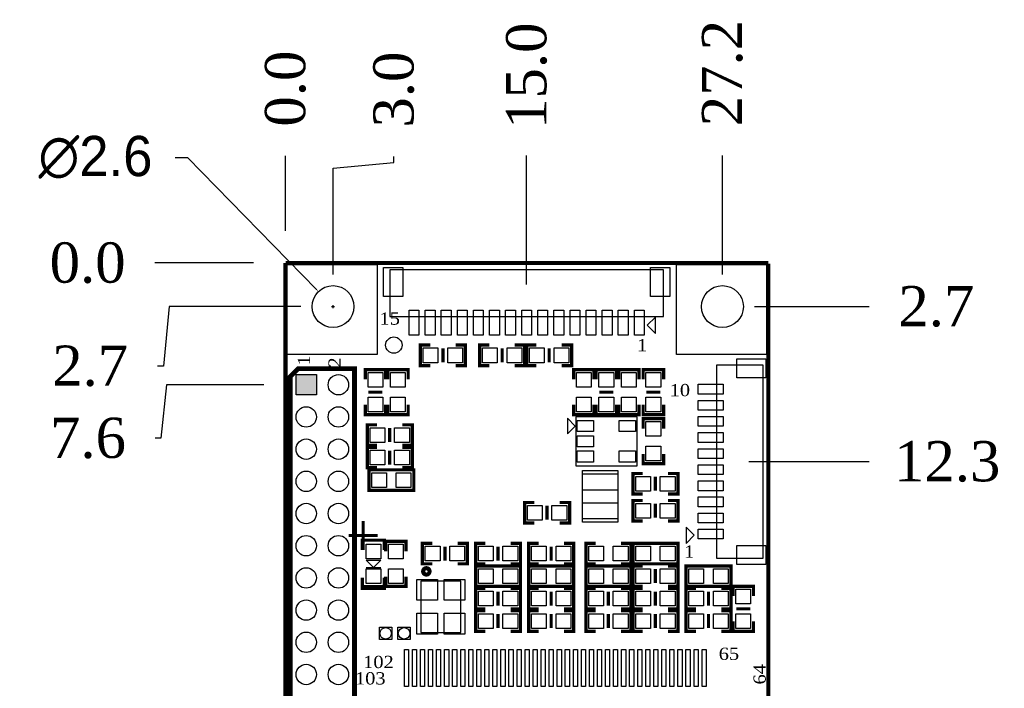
# Model space of a CAD drawing. Header units: millimetres. Extents: x 1667.5 to 1767.3, y -44.4 to 37.3.
# Tile 3 of 3: x 1706.1 to 1767.3, y -4.3 to 37.3. Entities that reach past the tile are written whole.
import ezdxf
from ezdxf.enums import TextEntityAlignment as Align

# ---------------------------------------------------------------- set-up
doc = ezdxf.new("R2010")
doc.units = ezdxf.units.MM
doc.layers.add('BOARD_GEOMETRY_OUTLINE', color=1, linetype='Continuous', lineweight=20)
doc.layers.add('尺寸標柱線', color=3, linetype='Continuous', lineweight=15)
doc.layers.add('PACKAGE_GEOMETRY_SILKSCREEN_TOP', color=5, linetype='Continuous')
doc.layers.add('PIN_TOP', color=7, linetype='Continuous')
doc.styles.get("Standard").update_dxf_attribs({"font": 'times.ttf'})
doc.dimstyles.get("Standard").update_dxf_attribs({"dimtxt": 5, "dimasz": 0.18, "dimexe": 1, "dimexo": 2, "dimgap": 2, "dimtad": 0, "dimtoh": 1, "dimdec": 1, "dimzin": 0, "dimdsep": 46, "dimtxsty": 'Standard', "dimcen": 0.09, "dimadec": 0, "dimazin": 0, "dimtfac": 1, "dimtdec": 1, "dimtofl": 0, "dimtmove": 0, "dimatfit": 3, "dimfxl": 0, "dimtolj": 1, "dimtzin": 0, "dimarcsym": 0})

# ---------------------------------------------------------------- blocks, each defined once
blk = doc.blocks.new('*D92')
at = {"layer": 'Defpoints', "color": 0}
for p in [(1714.503, 22.135), (1722.627, 22.135), (1722.627, 22.135)]:
    blk.add_point(p, dxfattribs=at)
at = {"layer": '尺寸標柱線', "color": 0, "linetype": 'ByBlock', "lineweight": -2}
blk.add_line((1720.627, 22.135), (1714.503, 22.135), dxfattribs=at)
at = {"layer": '尺寸標柱線', "color": 0, "insert": (1710.328, 22.135), "char_height": 2.5, "attachment_point": 5}
blk.add_mtext('\\A1;0.0', dxfattribs=at)
blk = doc.blocks.new('*D93')
at = {"layer": 'Defpoints', "color": 0}
for p in [(1722.627, 22.135), (1725.58, 19.428), (1714.672, 15.729)]:
    blk.add_point(p, dxfattribs=at)
at = {"layer": '尺寸標柱線', "color": 0, "linetype": 'ByBlock', "lineweight": -2}
for p, q in [((1715.392, 19.428), (1715.032, 15.729)), ((1723.58, 19.428), (1715.392, 19.428)), ((1715.032, 15.729), (1714.672, 15.729))]:
    blk.add_line(p, q, dxfattribs=at)
at = {"layer": '尺寸標柱線', "color": 0, "insert": (1710.487, 15.729), "char_height": 2.5, "attachment_point": 5}
blk.add_mtext('\\A1;2.7', dxfattribs=at)
blk = doc.blocks.new('*D94')
at = {"layer": 'Defpoints', "color": 0}
for p in [(1722.627, 22.135), (1723.278, 14.569), (1714.519, 11.248)]:
    blk.add_point(p, dxfattribs=at)
at = {"layer": '尺寸標柱線', "color": 0, "linetype": 'ByBlock', "lineweight": -2}
for p, q in [((1715.239, 14.569), (1714.879, 11.248)), ((1721.278, 14.569), (1715.239, 14.569)), ((1714.879, 11.248), (1714.519, 11.248))]:
    blk.add_line(p, q, dxfattribs=at)
at = {"layer": '尺寸標柱線', "color": 0, "insert": (1710.351, 11.248), "char_height": 2.5, "attachment_point": 5}
blk.add_mtext('\\A1;7.6', dxfattribs=at)
blk = doc.blocks.new('*D95')
at = {"layer": 'Defpoints', "color": 0}
for p in [(1722.627, 22.135), (1714.503, -28.815), (1724.777, -28.815)]:
    blk.add_point(p, dxfattribs=at)
at = {"layer": '尺寸標柱線', "color": 0, "linetype": 'ByBlock', "lineweight": -2}
blk.add_line((1722.777, -28.815), (1714.503, -28.815), dxfattribs=at)
at = {"layer": '尺寸標柱線', "color": 0, "insert": (1709.427, -28.815), "char_height": 2.5, "attachment_point": 5}
blk.add_mtext('\\A1;51.0', dxfattribs=at)
blk = doc.blocks.new('*D96')
at = {"layer": 'Defpoints', "color": 0}
for p in [(1722.627, 22.135), (1714.513, -22.23), (1722.627, -25.615)]:
    blk.add_point(p, dxfattribs=at)
at = {"layer": '尺寸標柱線', "color": 0, "linetype": 'ByBlock', "lineweight": -2}
for p, q in [((1714.873, -22.23), (1714.513, -22.23)), ((1715.233, -25.615), (1714.873, -22.23)), ((1720.627, -25.615), (1715.233, -25.615))]:
    blk.add_line(p, q, dxfattribs=at)
at = {"layer": '尺寸標柱線', "color": 0, "insert": (1709.418, -22.23), "char_height": 2.5, "attachment_point": 5}
blk.add_mtext('\\A1;47.8', dxfattribs=at)
blk = doc.blocks.new('*D97')
at = {"layer": 'Defpoints', "color": 0}
for p in [(1722.627, 22.135), (1733.777, -25.565), (1733.777, -35.95)]:
    blk.add_point(p, dxfattribs=at)
at = {"layer": '尺寸標柱線', "color": 0, "linetype": 'ByBlock', "lineweight": -2}
blk.add_line((1733.777, -27.565), (1733.777, -35.95), dxfattribs=at)
at = {"layer": '尺寸標柱線', "color": 0, "insert": (1733.777, -40.738), "char_height": 2.5, "attachment_point": 5, "rotation": 90}
blk.add_mtext('\\A1;11.1', dxfattribs=at)
blk = doc.blocks.new('*D99')
at = {"layer": 'Defpoints', "color": 0}
for p in [(1737.613, 28.823), (1722.627, 22.135), (1737.613, 18.804)]:
    blk.add_point(p, dxfattribs=at)
at = {"layer": '尺寸標柱線', "color": 0, "linetype": 'ByBlock', "lineweight": -2}
blk.add_line((1737.613, 20.804), (1737.613, 28.823), dxfattribs=at)
at = {"layer": '尺寸標柱線', "color": 0, "insert": (1737.613, 33.771), "char_height": 2.5, "attachment_point": 5, "rotation": 90}
blk.add_mtext('\\A1;15.0', dxfattribs=at)
blk = doc.blocks.new('*D100')
at = {"layer": 'Defpoints', "color": 0}
for p in [(1749.78, 28.823), (1722.627, 22.135), (1749.78, 19.428)]:
    blk.add_point(p, dxfattribs=at)
at = {"layer": '尺寸標柱線', "color": 0, "linetype": 'ByBlock', "lineweight": -2}
blk.add_line((1749.78, 21.428), (1749.78, 28.823), dxfattribs=at)
at = {"layer": '尺寸標柱線', "color": 0, "insert": (1749.78, 33.937), "char_height": 2.5, "attachment_point": 5, "rotation": 90}
blk.add_mtext('\\A1;27.2', dxfattribs=at)
blk = doc.blocks.new('*D101')
at = {"layer": 'Defpoints', "color": 0}
for p in [(1722.627, 28.794), (1722.627, 22.135), (1722.627, 22.135)]:
    blk.add_point(p, dxfattribs=at)
at = {"layer": '尺寸標柱線', "color": 0, "linetype": 'ByBlock', "lineweight": -2}
blk.add_line((1722.627, 24.135), (1722.627, 28.794), dxfattribs=at)
at = {"layer": '尺寸標柱線', "color": 0, "insert": (1722.627, 32.969), "char_height": 2.5, "attachment_point": 5, "rotation": 90}
blk.add_mtext('\\A1;0.0', dxfattribs=at)
blk = doc.blocks.new('*D102')
at = {"layer": 'Defpoints', "color": 0}
for p in [(1729.361, 28.741), (1722.627, 22.135), (1725.58, 19.428)]:
    blk.add_point(p, dxfattribs=at)
at = {"layer": '尺寸標柱線', "color": 0, "linetype": 'ByBlock', "lineweight": -2}
for p, q in [((1725.58, 28.021), (1729.361, 28.381)), ((1729.361, 28.381), (1729.361, 28.741)), ((1725.58, 21.428), (1725.58, 28.021))]:
    blk.add_line(p, q, dxfattribs=at)
at = {"layer": '尺寸標柱線', "color": 0, "insert": (1729.361, 32.907), "char_height": 2.5, "attachment_point": 5, "rotation": 90}
blk.add_mtext('\\A1;3.0', dxfattribs=at)
blk = doc.blocks.new('*D103')
at = {"layer": 'Defpoints', "color": 0}
for p in [(1722.627, 22.135), (1749.78, 19.428), (1758.891, 19.428)]:
    blk.add_point(p, dxfattribs=at)
at = {"layer": '尺寸標柱線', "color": 0, "linetype": 'ByBlock', "lineweight": -2}
blk.add_line((1751.78, 19.428), (1758.891, 19.428), dxfattribs=at)
at = {"layer": '尺寸標柱線', "color": 0, "insert": (1763.076, 19.428), "char_height": 2.5, "attachment_point": 5}
blk.add_mtext('\\A1;2.7', dxfattribs=at)
blk = doc.blocks.new('*D104')
at = {"layer": 'Defpoints', "color": 0}
for p in [(1722.627, 22.135), (1749.417, 9.793), (1758.891, 9.793)]:
    blk.add_point(p, dxfattribs=at)
at = {"layer": '尺寸標柱線', "color": 0, "linetype": 'ByBlock', "lineweight": -2}
blk.add_line((1751.417, 9.793), (1758.891, 9.793), dxfattribs=at)
at = {"layer": '尺寸標柱線', "color": 0, "insert": (1763.751, 9.793), "char_height": 2.5, "attachment_point": 5}
blk.add_mtext('\\A1;12.3', dxfattribs=at)
blk = doc.blocks.new('*D105')
at = {"layer": 'Defpoints', "color": 0}
for p in [(1722.627, 22.135), (1752.627, -25.615), (1758.891, -25.615)]:
    blk.add_point(p, dxfattribs=at)
at = {"layer": '尺寸標柱線', "color": 0, "linetype": 'ByBlock', "lineweight": -2}
blk.add_line((1754.627, -25.615), (1758.891, -25.615), dxfattribs=at)
at = {"layer": '尺寸標柱線', "color": 0, "insert": (1763.985, -25.615), "char_height": 2.5, "attachment_point": 5}
blk.add_mtext('\\A1;47.8', dxfattribs=at)
blk = doc.blocks.new('*D107')
at = {"layer": 'Defpoints', "color": 0}
for p in [(1722.627, 22.135), (1752.627, -25.615), (1752.627, -35.95)]:
    blk.add_point(p, dxfattribs=at)
at = {"layer": '尺寸標柱線', "color": 0, "linetype": 'ByBlock', "lineweight": -2}
blk.add_line((1752.627, -27.615), (1752.627, -35.95), dxfattribs=at)
at = {"layer": '尺寸標柱線', "color": 0, "insert": (1752.627, -41.039), "char_height": 2.5, "attachment_point": 5, "rotation": 90}
blk.add_mtext('\\A1;30.0', dxfattribs=at)
blk = doc.blocks.new('*D108')
at = {"layer": 'Defpoints', "color": 0}
for p in [(1722.627, 22.135), (1750.477, -28.815), (1746.506, -35.957)]:
    blk.add_point(p, dxfattribs=at)
at = {"layer": '尺寸標柱線', "color": 0, "linetype": 'ByBlock', "lineweight": -2}
for p, q in [((1750.477, -30.815), (1750.477, -35.237)), ((1750.477, -35.237), (1746.506, -35.597)), ((1746.506, -35.597), (1746.506, -35.957))]:
    blk.add_line(p, q, dxfattribs=at)
at = {"layer": '尺寸標柱線', "color": 0, "insert": (1746.506, -41.068), "char_height": 2.5, "attachment_point": 5, "rotation": 90}
blk.add_mtext('\\A1;27.9', dxfattribs=at)
blk = doc.blocks.new('*D109')
at = {"layer": 'Defpoints', "color": 0}
for p in [(1722.627, 22.135), (1724.777, -28.815), (1724.777, -35.95)]:
    blk.add_point(p, dxfattribs=at)
at = {"layer": '尺寸標柱線', "color": 0, "linetype": 'ByBlock', "lineweight": -2}
blk.add_line((1724.777, -30.815), (1724.777, -35.95), dxfattribs=at)
at = {"layer": '尺寸標柱線', "color": 0, "insert": (1724.777, -40.14), "char_height": 2.5, "attachment_point": 5, "rotation": 90}
blk.add_mtext('\\A1;2.2', dxfattribs=at)
blk = doc.blocks.new('*D110')
at = {"layer": 'Defpoints', "color": 0}
for p in [(1724.672, 20.359), (1726.488, 18.498)]:
    blk.add_point(p, dxfattribs=at)
at = {"layer": '尺寸標柱線', "color": 0, "linetype": 'ByBlock', "lineweight": -2}
for p, q in [((1715.774, 28.699), (1716.538, 28.699)), ((1716.538, 28.699), (1724.547, 20.488))]:
    blk.add_line(p, q, dxfattribs=at)
at = {"layer": '尺寸標柱線', "color": 0, "lineweight": -2}
for p, q in [((1725.49, 19.428), (1725.67, 19.428)), ((1725.58, 19.338), (1725.58, 19.518))]:
    blk.add_line(p, q, dxfattribs=at)
at = {"layer": '尺寸標柱線', "color": 0}
blk.add_solid([(1724.568, 20.509), (1724.525, 20.467), (1724.672, 20.359)], dxfattribs=at)
at = {"layer": '尺寸標柱線', "color": 0, "insert": (1710.813, 28.699), "char_height": 2.5, "attachment_point": 5}
blk.add_mtext('\\A1;{\\fMS PGothic|b0|i0|c128|p34;∅2.6}', dxfattribs=at)

msp = doc.modelspace()

# ---------------------------------------------------------------- hatches: boundary and pattern name
at = {"layer": '尺寸標柱線'}
h = msp.add_hatch(color=7, dxfattribs=at)
h.dxf.hatch_style = 1
h.paths.add_polyline_path([(1724.548, 15.204), (1723.278, 15.204), (1723.278, 13.934), (1724.548, 13.934)])

# ---------------------------------------------------------------- linework, layer by layer
at = {"color": 7}
for centre in [(1725.58, 19.428), (1749.78, 19.428)]:
    msp.add_circle(centre, 1.3, dxfattribs=at)
at = {"layer": 'BOARD_GEOMETRY_OUTLINE'}
for points in [[(1722.627, -25.615, 0.254, 0.254, 0), (1722.627, 22.135, 0.254, 0.254, 0)], [(1722.627, 22.135, 0.254, 0.254, 0), (1752.627, 22.135, 0.254, 0.254, 0)], [(1752.627, 22.085, 0.254, 0.254, 0), (1752.627, -25.615, 0.254, 0.254, 0)]]:
    msp.add_lwpolyline(points, format="xyseb", dxfattribs=at)
at = {"layer": 'PACKAGE_GEOMETRY_SILKSCREEN_TOP'}
for points in [[(1729.112, 18.804), (1746.113, 18.804), (1746.113, 21.704), (1729.112, 21.704)], [(1745.614, 18.77), (1745.106, 18.262), (1745.614, 17.754)], [(1749.417, 15.793), (1749.417, 3.793), (1752.318, 3.793), (1752.318, 15.793)], [(1740.635, 12.003), (1740.153, 12.485), (1740.153, 11.52)], [(1740.661, 12.587), (1740.661, 9.539), (1744.471, 9.539), (1744.471, 12.587)], [(1741.06, 6.259), (1743.31, 6.259), (1743.31, 9.009), (1741.06, 9.009)], [(1747.519, 4.713), (1748.027, 5.221), (1747.519, 5.729)], [(1728.088, 3.214), (1727.63, 3.672), (1728.545, 3.672)], [(1731.029, 2.376), (1731.029, -0.824), (1733.529, -0.824), (1733.529, 2.376)], [(1728.469, -1.256), (1728.469, -0.494), (1729.231, -0.494), (1729.231, -1.256)], [(1729.612, -1.256), (1729.612, -0.494), (1730.374, -0.494), (1730.374, -1.256)]]:
    msp.add_lwpolyline(points, close=True, dxfattribs=at)
for points in [[(1731.618, 15.762, 0.203, 0.203, 0), (1731.009, 15.762, 0.203, 0.203, 0), (1731.009, 17.032, 0.203, 0.203, 0), (1731.618, 17.032, 0.203, 0.203, 0)], [(1732.406, 16.829, 0.203, 0.203, 0), (1732.406, 15.965, 0.203, 0.203, 0)], [(1733.193, 17.032, 0.203, 0.203, 0), (1733.803, 17.032, 0.203, 0.203, 0), (1733.803, 15.762, 0.203, 0.203, 0), (1733.193, 15.762, 0.203, 0.203, 0)], [(1735.301, 15.762, 0.203, 0.203, 0), (1734.692, 15.762, 0.203, 0.203, 0), (1734.692, 17.032, 0.203, 0.203, 0), (1735.301, 17.032, 0.203, 0.203, 0)], [(1736.089, 16.829, 0.203, 0.203, 0), (1736.089, 15.965, 0.203, 0.203, 0)], [(1736.876, 17.032, 0.203, 0.203, 0), (1737.486, 17.032, 0.203, 0.203, 0), (1737.486, 15.762, 0.203, 0.203, 0), (1736.876, 15.762, 0.203, 0.203, 0)], [(1738.222, 15.762, 0.203, 0.203, 0), (1737.613, 15.762, 0.203, 0.203, 0), (1737.613, 17.032, 0.203, 0.203, 0), (1738.222, 17.032, 0.203, 0.203, 0)], [(1739.01, 15.965, 0.203, 0.203, 0), (1739.01, 16.829, 0.203, 0.203, 0)], [(1739.797, 17.032, 0.203, 0.203, 0), (1740.407, 17.032, 0.203, 0.203, 0), (1740.407, 15.762, 0.203, 0.203, 0), (1739.797, 15.762, 0.203, 0.203, 0)], [(1727.58, 14.898, 0.203, 0.203, 0), (1727.58, 15.508, 0.203, 0.203, 0), (1728.85, 15.508, 0.203, 0.203, 0), (1728.85, 14.898, 0.203, 0.203, 0)], [(1728.977, 14.898, 0.203, 0.203, 0), (1728.977, 15.508, 0.203, 0.203, 0), (1730.247, 15.508, 0.203, 0.203, 0), (1730.247, 14.898, 0.203, 0.203, 0)], [(1740.534, 14.898, 0.203, 0.203, 0), (1740.534, 15.508, 0.203, 0.203, 0), (1741.804, 15.508, 0.203, 0.203, 0), (1741.804, 14.898, 0.203, 0.203, 0)], [(1741.931, 14.898, 0.203, 0.203, 0), (1741.931, 15.508, 0.203, 0.203, 0), (1743.201, 15.508, 0.203, 0.203, 0), (1743.201, 14.898, 0.203, 0.203, 0)], [(1743.328, 14.898, 0.203, 0.203, 0), (1743.328, 15.508, 0.203, 0.203, 0), (1744.598, 15.508, 0.203, 0.203, 0), (1744.598, 14.898, 0.203, 0.203, 0)], [(1744.852, 14.898, 0.203, 0.203, 0), (1744.852, 15.508, 0.203, 0.203, 0), (1746.122, 15.508, 0.203, 0.203, 0), (1746.122, 14.898, 0.203, 0.203, 0)], [(1727.783, 14.111, 0.203, 0.203, 0), (1728.646, 14.111, 0.203, 0.203, 0)], [(1742.134, 14.111, 0.203, 0.203, 0), (1742.997, 14.111, 0.203, 0.203, 0)], [(1745.055, 14.111, 0.203, 0.203, 0), (1745.918, 14.111, 0.203, 0.203, 0)], [(1728.85, 13.324, 0.203, 0.203, 0), (1728.85, 12.714, 0.203, 0.203, 0), (1727.58, 12.714, 0.203, 0.203, 0), (1727.58, 13.324, 0.203, 0.203, 0)], [(1730.247, 13.324, 0.203, 0.203, 0), (1730.247, 12.714, 0.203, 0.203, 0), (1728.977, 12.714, 0.203, 0.203, 0), (1728.977, 13.324, 0.203, 0.203, 0)], [(1741.804, 13.324, 0.203, 0.203, 0), (1741.804, 12.714, 0.203, 0.203, 0), (1740.534, 12.714, 0.203, 0.203, 0), (1740.534, 13.324, 0.203, 0.203, 0)], [(1743.201, 13.324, 0.203, 0.203, 0), (1743.201, 12.714, 0.203, 0.203, 0), (1741.931, 12.714, 0.203, 0.203, 0), (1741.931, 13.324, 0.203, 0.203, 0)], [(1744.598, 13.324, 0.203, 0.203, 0), (1744.598, 12.714, 0.203, 0.203, 0), (1743.328, 12.714, 0.203, 0.203, 0), (1743.328, 13.324, 0.203, 0.203, 0)], [(1746.122, 13.324, 0.203, 0.203, 0), (1746.122, 12.714, 0.203, 0.203, 0), (1744.852, 12.714, 0.203, 0.203, 0), (1744.852, 13.324, 0.203, 0.203, 0)], [(1744.852, 11.85, 0.203, 0.203, 0), (1744.852, 12.46, 0.203, 0.203, 0), (1746.122, 12.46, 0.203, 0.203, 0), (1746.122, 11.85, 0.203, 0.203, 0)], [(1728.316, 10.809, 0.203, 0.203, 0), (1727.707, 10.809, 0.203, 0.203, 0), (1727.707, 12.079, 0.203, 0.203, 0), (1728.316, 12.079, 0.203, 0.203, 0)], [(1729.104, 11.012, 0.203, 0.203, 0), (1729.104, 11.876, 0.203, 0.203, 0)], [(1729.891, 12.079, 0.203, 0.203, 0), (1730.501, 12.079, 0.203, 0.203, 0), (1730.501, 10.809, 0.203, 0.203, 0), (1729.891, 10.809, 0.203, 0.203, 0)], [(1728.316, 9.412, 0.203, 0.203, 0), (1727.707, 9.412, 0.203, 0.203, 0), (1727.707, 10.682, 0.203, 0.203, 0), (1728.316, 10.682, 0.203, 0.203, 0)], [(1729.104, 9.615, 0.203, 0.203, 0), (1729.104, 10.479, 0.203, 0.203, 0)], [(1729.891, 10.682, 0.203, 0.203, 0), (1730.501, 10.682, 0.203, 0.203, 0), (1730.501, 9.412, 0.203, 0.203, 0), (1729.891, 9.412, 0.203, 0.203, 0)], [(1746.122, 10.276, 0.203, 0.203, 0), (1746.122, 9.666, 0.203, 0.203, 0), (1744.852, 9.666, 0.203, 0.203, 0), (1744.852, 10.276, 0.203, 0.203, 0)], [(1728.418, 8.015, 0.203, 0.203, 0), (1727.808, 8.015, 0.203, 0.203, 0), (1727.808, 9.285, 0.203, 0.203, 0), (1728.418, 9.285, 0.203, 0.203, 0)], [(1728.342, 8.015, 0.203, 0.203, 0), (1730.602, 8.015, 0.203, 0.203, 0), (1730.602, 9.285, 0.203, 0.203, 0), (1728.342, 9.285, 0.203, 0.203, 0)], [(1744.826, 7.786, 0.203, 0.203, 0), (1744.217, 7.786, 0.203, 0.203, 0), (1744.217, 9.056, 0.203, 0.203, 0), (1744.826, 9.056, 0.203, 0.203, 0)], [(1745.614, 8.853, 0.203, 0.203, 0), (1745.614, 7.99, 0.203, 0.203, 0)], [(1746.401, 9.056, 0.203, 0.203, 0), (1747.011, 9.056, 0.203, 0.203, 0), (1747.011, 7.786, 0.203, 0.203, 0), (1746.401, 7.786, 0.203, 0.203, 0)], [(1738.095, 5.983, 0.203, 0.203, 0), (1737.486, 5.983, 0.203, 0.203, 0), (1737.486, 7.253, 0.203, 0.203, 0), (1738.095, 7.253, 0.203, 0.203, 0)], [(1739.67, 7.253, 0.203, 0.203, 0), (1740.28, 7.253, 0.203, 0.203, 0), (1740.28, 5.983, 0.203, 0.203, 0), (1739.67, 5.983, 0.203, 0.203, 0)], [(1744.826, 6.11, 0.203, 0.203, 0), (1744.217, 6.11, 0.203, 0.203, 0), (1744.217, 7.38, 0.203, 0.203, 0), (1744.826, 7.38, 0.203, 0.203, 0)], [(1746.401, 7.38, 0.203, 0.203, 0), (1747.011, 7.38, 0.203, 0.203, 0), (1747.011, 6.11, 0.203, 0.203, 0), (1746.401, 6.11, 0.203, 0.203, 0)], [(1738.883, 7.05, 0.203, 0.203, 0), (1738.883, 6.186, 0.203, 0.203, 0)], [(1745.614, 6.313, 0.203, 0.203, 0), (1745.614, 7.177, 0.203, 0.203, 0)], [(1727.402, 4.307, 0.203, 0.203, 0), (1727.402, 4.916, 0.203, 0.203, 0), (1728.773, 4.916, 0.203, 0.203, 0), (1728.773, 4.307, 0.203, 0.203, 0)], [(1728.85, 4.23, 0.203, 0.203, 0), (1728.85, 4.84, 0.203, 0.203, 0), (1730.12, 4.84, 0.203, 0.203, 0), (1730.12, 4.23, 0.203, 0.203, 0)], [(1731.745, 3.443, 0.203, 0.203, 0), (1731.136, 3.443, 0.203, 0.203, 0), (1731.136, 4.713, 0.203, 0.203, 0), (1731.745, 4.713, 0.203, 0.203, 0)], [(1732.533, 3.646, 0.203, 0.203, 0), (1732.533, 4.51, 0.203, 0.203, 0)], [(1733.32, 4.713, 0.203, 0.203, 0), (1733.93, 4.713, 0.203, 0.203, 0), (1733.93, 3.443, 0.203, 0.203, 0), (1733.32, 3.443, 0.203, 0.203, 0)], [(1735.047, 3.443, 0.203, 0.203, 0), (1734.438, 3.443, 0.203, 0.203, 0), (1734.438, 4.713, 0.203, 0.203, 0), (1735.047, 4.713, 0.203, 0.203, 0)], [(1735.835, 3.646, 0.203, 0.203, 0), (1735.835, 4.51, 0.203, 0.203, 0)], [(1736.622, 4.713, 0.203, 0.203, 0), (1737.232, 4.713, 0.203, 0.203, 0), (1737.232, 3.443, 0.203, 0.203, 0), (1736.622, 3.443, 0.203, 0.203, 0)], [(1738.349, 3.443, 0.203, 0.203, 0), (1737.74, 3.443, 0.203, 0.203, 0), (1737.74, 4.713, 0.203, 0.203, 0), (1738.349, 4.713, 0.203, 0.203, 0)], [(1739.137, 4.51, 0.203, 0.203, 0), (1739.137, 3.646, 0.203, 0.203, 0)], [(1739.924, 4.713, 0.203, 0.203, 0), (1740.534, 4.713, 0.203, 0.203, 0), (1740.534, 3.443, 0.203, 0.203, 0), (1739.924, 3.443, 0.203, 0.203, 0)], [(1741.905, 3.443, 0.203, 0.203, 0), (1741.296, 3.443, 0.203, 0.203, 0), (1741.296, 4.713, 0.203, 0.203, 0), (1741.905, 4.713, 0.203, 0.203, 0)], [(1743.48, 4.713, 0.203, 0.203, 0), (1744.09, 4.713, 0.203, 0.203, 0), (1744.09, 3.443, 0.203, 0.203, 0), (1743.48, 3.443, 0.203, 0.203, 0)], [(1746.477, 4.713, 0.203, 0.203, 0), (1744.217, 4.713, 0.203, 0.203, 0), (1744.217, 3.443, 0.203, 0.203, 0), (1746.477, 3.443, 0.203, 0.203, 0)], [(1746.401, 4.713, 0.203, 0.203, 0), (1747.011, 4.713, 0.203, 0.203, 0), (1747.011, 3.443, 0.203, 0.203, 0), (1746.401, 3.443, 0.203, 0.203, 0)], [(1735.047, 2.046, 0.203, 0.203, 0), (1734.438, 2.046, 0.203, 0.203, 0), (1734.438, 3.316, 0.203, 0.203, 0), (1735.047, 3.316, 0.203, 0.203, 0)], [(1734.971, 2.046, 0.203, 0.203, 0), (1737.232, 2.046, 0.203, 0.203, 0), (1737.232, 3.316, 0.203, 0.203, 0), (1734.971, 3.316, 0.203, 0.203, 0)], [(1738.349, 2.046, 0.203, 0.203, 0), (1737.74, 2.046, 0.203, 0.203, 0), (1737.74, 3.316, 0.203, 0.203, 0), (1738.349, 3.316, 0.203, 0.203, 0)], [(1738.273, 2.046, 0.203, 0.203, 0), (1740.534, 2.046, 0.203, 0.203, 0), (1740.534, 3.316, 0.203, 0.203, 0), (1738.273, 3.316, 0.203, 0.203, 0)], [(1741.905, 2.046, 0.203, 0.203, 0), (1741.296, 2.046, 0.203, 0.203, 0), (1741.296, 3.316, 0.203, 0.203, 0), (1741.905, 3.316, 0.203, 0.203, 0)], [(1741.829, 2.046, 0.203, 0.203, 0), (1744.09, 2.046, 0.203, 0.203, 0), (1744.09, 3.316, 0.203, 0.203, 0), (1741.829, 3.316, 0.203, 0.203, 0)], [(1744.826, 2.046, 0.203, 0.203, 0), (1744.217, 2.046, 0.203, 0.203, 0), (1744.217, 3.316, 0.203, 0.203, 0), (1744.826, 3.316, 0.203, 0.203, 0)], [(1745.614, 2.249, 0.203, 0.203, 0), (1745.614, 3.113, 0.203, 0.203, 0)], [(1746.401, 3.316, 0.203, 0.203, 0), (1747.011, 3.316, 0.203, 0.203, 0), (1747.011, 2.046, 0.203, 0.203, 0), (1746.401, 2.046, 0.203, 0.203, 0)], [(1748.128, 2.046, 0.203, 0.203, 0), (1747.519, 2.046, 0.203, 0.203, 0), (1747.519, 3.316, 0.203, 0.203, 0), (1748.128, 3.316, 0.203, 0.203, 0)], [(1748.052, 2.046, 0.203, 0.203, 0), (1750.313, 2.046, 0.203, 0.203, 0), (1750.313, 3.316, 0.203, 0.203, 0), (1748.052, 3.316, 0.203, 0.203, 0)], [(1728.773, 2.579, 0.203, 0.203, 0), (1728.773, 1.97, 0.305, 0.305, 0), (1727.402, 1.97, 0.203, 0.203, 0), (1727.402, 2.579, 0.203, 0.203, 0)], [(1730.12, 2.656, 0.203, 0.203, 0), (1730.12, 2.046, 0.203, 0.203, 0), (1728.85, 2.046, 0.203, 0.203, 0), (1728.85, 2.656, 0.203, 0.203, 0)], [(1735.047, 0.649, 0.203, 0.203, 0), (1734.438, 0.649, 0.203, 0.203, 0), (1734.438, 1.919, 0.203, 0.203, 0), (1735.047, 1.919, 0.203, 0.203, 0)], [(1736.622, 1.919, 0.203, 0.203, 0), (1737.232, 1.919, 0.203, 0.203, 0), (1737.232, 0.649, 0.203, 0.203, 0), (1736.622, 0.649, 0.203, 0.203, 0)], [(1738.349, 0.649, 0.203, 0.203, 0), (1737.74, 0.649, 0.203, 0.203, 0), (1737.74, 1.919, 0.203, 0.203, 0), (1738.349, 1.919, 0.203, 0.203, 0)], [(1739.924, 1.919, 0.203, 0.203, 0), (1740.534, 1.919, 0.203, 0.203, 0), (1740.534, 0.649, 0.203, 0.203, 0), (1739.924, 0.649, 0.203, 0.203, 0)], [(1741.905, 0.649, 0.203, 0.203, 0), (1741.296, 0.649, 0.203, 0.203, 0), (1741.296, 1.919, 0.203, 0.203, 0), (1741.905, 1.919, 0.203, 0.203, 0)], [(1743.48, 1.919, 0.203, 0.203, 0), (1744.09, 1.919, 0.203, 0.203, 0), (1744.09, 0.649, 0.203, 0.203, 0), (1743.48, 0.649, 0.203, 0.203, 0)], [(1744.826, 0.649, 0.203, 0.203, 0), (1744.217, 0.649, 0.203, 0.203, 0), (1744.217, 1.919, 0.203, 0.203, 0), (1744.826, 1.919, 0.203, 0.203, 0)], [(1746.401, 1.919, 0.203, 0.203, 0), (1747.011, 1.919, 0.203, 0.203, 0), (1747.011, 0.649, 0.203, 0.203, 0), (1746.401, 0.649, 0.203, 0.203, 0)], [(1748.128, 0.649, 0.203, 0.203, 0), (1747.519, 0.649, 0.203, 0.203, 0), (1747.519, 1.919, 0.203, 0.203, 0), (1748.128, 1.919, 0.203, 0.203, 0)], [(1749.703, 1.919, 0.203, 0.203, 0), (1750.313, 1.919, 0.203, 0.203, 0), (1750.313, 0.649, 0.203, 0.203, 0), (1749.703, 0.649, 0.203, 0.203, 0)], [(1750.44, 1.436, 0.203, 0.203, 0), (1750.44, 2.046, 0.203, 0.203, 0), (1751.71, 2.046, 0.203, 0.203, 0), (1751.71, 1.436, 0.203, 0.203, 0)], [(1735.835, 1.716, 0.203, 0.203, 0), (1735.835, 0.852, 0.203, 0.203, 0)], [(1739.137, 1.716, 0.203, 0.203, 0), (1739.137, 0.852, 0.203, 0.203, 0)], [(1742.693, 1.716, 0.203, 0.203, 0), (1742.693, 0.852, 0.203, 0.203, 0)], [(1745.614, 0.852, 0.203, 0.203, 0), (1745.614, 1.716, 0.203, 0.203, 0)], [(1748.916, 1.716, 0.203, 0.203, 0), (1748.916, 0.852, 0.203, 0.203, 0)], [(1735.047, -0.748, 0.203, 0.203, 0), (1734.438, -0.748, 0.203, 0.203, 0), (1734.438, 0.522, 0.203, 0.203, 0), (1735.047, 0.522, 0.203, 0.203, 0)], [(1736.622, 0.522, 0.203, 0.203, 0), (1737.232, 0.522, 0.203, 0.203, 0), (1737.232, -0.748, 0.203, 0.203, 0), (1736.622, -0.748, 0.203, 0.203, 0)], [(1738.349, -0.748, 0.203, 0.203, 0), (1737.74, -0.748, 0.203, 0.203, 0), (1737.74, 0.522, 0.203, 0.203, 0), (1738.349, 0.522, 0.203, 0.203, 0)], [(1739.924, 0.522, 0.203, 0.203, 0), (1740.534, 0.522, 0.203, 0.203, 0), (1740.534, -0.748, 0.203, 0.203, 0), (1739.924, -0.748, 0.203, 0.203, 0)], [(1741.905, -0.748, 0.203, 0.203, 0), (1741.296, -0.748, 0.203, 0.203, 0), (1741.296, 0.522, 0.203, 0.203, 0), (1741.905, 0.522, 0.203, 0.203, 0)], [(1743.48, 0.522, 0.203, 0.203, 0), (1744.09, 0.522, 0.203, 0.203, 0), (1744.09, -0.748, 0.203, 0.203, 0), (1743.48, -0.748, 0.203, 0.203, 0)], [(1744.826, -0.748, 0.203, 0.203, 0), (1744.217, -0.748, 0.203, 0.203, 0), (1744.217, 0.522, 0.203, 0.203, 0), (1744.826, 0.522, 0.203, 0.203, 0)], [(1746.401, 0.522, 0.203, 0.203, 0), (1747.011, 0.522, 0.203, 0.203, 0), (1747.011, -0.748, 0.203, 0.203, 0), (1746.401, -0.748, 0.203, 0.203, 0)], [(1748.128, -0.748, 0.203, 0.203, 0), (1747.519, -0.748, 0.203, 0.203, 0), (1747.519, 0.522, 0.203, 0.203, 0), (1748.128, 0.522, 0.203, 0.203, 0)], [(1749.703, 0.522, 0.203, 0.203, 0), (1750.313, 0.522, 0.203, 0.203, 0), (1750.313, -0.748, 0.203, 0.203, 0), (1749.703, -0.748, 0.203, 0.203, 0)], [(1750.643, 0.649, 0.203, 0.203, 0), (1751.506, 0.649, 0.203, 0.203, 0)], [(1735.835, 0.319, 0.203, 0.203, 0), (1735.835, -0.545, 0.203, 0.203, 0)], [(1739.137, 0.319, 0.203, 0.203, 0), (1739.137, -0.545, 0.203, 0.203, 0)], [(1742.693, 0.319, 0.203, 0.203, 0), (1742.693, -0.545, 0.203, 0.203, 0)], [(1745.614, -0.545, 0.203, 0.203, 0), (1745.614, 0.319, 0.203, 0.203, 0)], [(1748.916, 0.319, 0.203, 0.203, 0), (1748.916, -0.545, 0.203, 0.203, 0)], [(1751.71, -0.138, 0.203, 0.203, 0), (1751.71, -0.748, 0.203, 0.203, 0), (1750.44, -0.748, 0.203, 0.203, 0), (1750.44, -0.138, 0.203, 0.203, 0)]]:
    msp.add_lwpolyline(points, format="xyseb", dxfattribs=at)
for points in [[(1726.913, 15.569, 0.3, 0.3, 0), (1723.412, 15.569, 0.3, 0.3, 0), (1722.913, 15.069, 0.3, 0.3, 0), (1722.913, -24.431, 0.3, 0.3, 0), (1726.913, -24.431, 0.3, 0.3, 0)], [(1731.579, 2.976, 0.254, 0.254, 1), (1731.179, 2.976, 0.254, 0.254, 1)]]:
    msp.add_lwpolyline(points, format="xyseb", close=True, dxfattribs=at)
msp.add_lwpolyline([(1727.63, 3.214), (1728.545, 3.214)], dxfattribs=at)
at = {"layer": 'PIN_TOP'}
for points in [[(1722.734, 16.453), (1722.734, 22.041), (1728.322, 22.041), (1728.322, 16.453)], [(1746.934, 16.453), (1746.934, 22.041), (1752.522, 22.041), (1752.522, 16.453)], [(1729.91, 21.856), (1729.91, 20.052), (1728.716, 20.052), (1728.716, 21.856)], [(1746.509, 21.856), (1746.509, 20.052), (1745.316, 20.052), (1745.316, 21.856)], [(1730.917, 19.204), (1730.917, 17.654), (1730.308, 17.654), (1730.308, 19.204)], [(1731.917, 19.204), (1731.917, 17.654), (1731.308, 17.654), (1731.308, 19.204)], [(1732.917, 19.204), (1732.917, 17.654), (1732.308, 17.654), (1732.308, 19.204)], [(1733.917, 19.204), (1733.917, 17.654), (1733.308, 17.654), (1733.308, 19.204)], [(1734.917, 19.204), (1734.917, 17.654), (1734.308, 17.654), (1734.308, 19.204)], [(1735.917, 19.204), (1735.917, 17.654), (1735.308, 17.654), (1735.308, 19.204)], [(1736.917, 19.204), (1736.917, 17.654), (1736.308, 17.654), (1736.308, 19.204)], [(1737.917, 19.204), (1737.917, 17.654), (1737.308, 17.654), (1737.308, 19.204)], [(1738.917, 19.204), (1738.917, 17.654), (1738.308, 17.654), (1738.308, 19.204)], [(1739.917, 19.204), (1739.917, 17.654), (1739.308, 17.654), (1739.308, 19.204)], [(1740.917, 19.204), (1740.917, 17.654), (1740.308, 17.654), (1740.308, 19.204)], [(1741.917, 19.204), (1741.917, 17.654), (1741.308, 17.654), (1741.308, 19.204)], [(1742.917, 19.204), (1742.917, 17.654), (1742.308, 17.654), (1742.308, 19.204)], [(1743.917, 19.204), (1743.917, 17.654), (1743.308, 17.654), (1743.308, 19.204)], [(1744.917, 19.204), (1744.917, 17.654), (1744.308, 17.654), (1744.308, 19.204)], [(1732.101, 16.854), (1732.101, 15.94), (1731.186, 15.94), (1731.186, 16.854)], [(1733.625, 16.854), (1733.625, 15.94), (1732.71, 15.94), (1732.71, 16.854)], [(1735.784, 16.854), (1735.784, 15.94), (1734.869, 15.94), (1734.869, 16.854)], [(1737.308, 16.854), (1737.308, 15.94), (1736.393, 15.94), (1736.393, 16.854)], [(1737.79, 15.94), (1737.79, 16.854), (1738.705, 16.854), (1738.705, 15.94)], [(1739.314, 15.94), (1739.314, 16.854), (1740.229, 16.854), (1740.229, 15.94)], [(1752.469, 14.996), (1750.666, 14.996), (1750.666, 16.19), (1752.469, 16.19)], [(1727.757, 15.33), (1728.672, 15.33), (1728.672, 14.416), (1727.757, 14.416)], [(1729.154, 15.33), (1730.069, 15.33), (1730.069, 14.416), (1729.154, 14.416)], [(1741.626, 14.416), (1740.711, 14.416), (1740.711, 15.33), (1741.626, 15.33)], [(1742.108, 15.33), (1743.023, 15.33), (1743.023, 14.416), (1742.108, 14.416)], [(1744.42, 14.416), (1743.505, 14.416), (1743.505, 15.33), (1744.42, 15.33)], [(1745.029, 15.33), (1745.944, 15.33), (1745.944, 14.416), (1745.029, 14.416)], [(1723.278, 15.204), (1724.548, 15.204), (1724.548, 13.934), (1723.278, 13.934)], [(1749.817, 13.988), (1748.268, 13.988), (1748.268, 14.598), (1749.817, 14.598)], [(1727.757, 13.806), (1728.672, 13.806), (1728.672, 12.892), (1727.757, 12.892)], [(1729.154, 13.806), (1730.069, 13.806), (1730.069, 12.892), (1729.154, 12.892)], [(1741.626, 12.892), (1740.711, 12.892), (1740.711, 13.806), (1741.626, 13.806)], [(1742.108, 13.806), (1743.023, 13.806), (1743.023, 12.892), (1742.108, 12.892)], [(1744.42, 12.892), (1743.505, 12.892), (1743.505, 13.806), (1744.42, 13.806)], [(1745.029, 13.806), (1745.944, 13.806), (1745.944, 12.892), (1745.029, 12.892)], [(1749.817, 12.988), (1748.268, 12.988), (1748.268, 13.598), (1749.817, 13.598)], [(1740.758, 12.356), (1741.774, 12.356), (1741.774, 11.67), (1740.758, 11.67)], [(1743.358, 12.356), (1744.374, 12.356), (1744.374, 11.67), (1743.358, 11.67)], [(1745.029, 12.282), (1745.944, 12.282), (1745.944, 11.368), (1745.029, 11.368)], [(1749.817, 11.988), (1748.268, 11.988), (1748.268, 12.598), (1749.817, 12.598)], [(1727.884, 10.987), (1727.884, 11.901), (1728.799, 11.901), (1728.799, 10.987)], [(1729.408, 10.987), (1729.408, 11.901), (1730.323, 11.901), (1730.323, 10.987)], [(1740.758, 11.406), (1741.774, 11.406), (1741.774, 10.72), (1740.758, 10.72)], [(1749.817, 10.988), (1748.268, 10.988), (1748.268, 11.598), (1749.817, 11.598)], [(1727.884, 9.59), (1727.884, 10.504), (1728.799, 10.504), (1728.799, 9.59)], [(1729.408, 9.59), (1729.408, 10.504), (1730.323, 10.504), (1730.323, 9.59)], [(1740.758, 10.456), (1741.774, 10.456), (1741.774, 9.77), (1740.758, 9.77)], [(1743.358, 10.456), (1744.374, 10.456), (1744.374, 9.77), (1743.358, 9.77)], [(1745.029, 10.758), (1745.944, 10.758), (1745.944, 9.844), (1745.029, 9.844)], [(1749.817, 9.988), (1748.268, 9.988), (1748.268, 10.598), (1749.817, 10.598)], [(1741.08, 8.024), (1741.08, 9.244), (1743.289, 9.244), (1743.289, 8.024)], [(1749.817, 8.988), (1748.268, 8.988), (1748.268, 9.598), (1749.817, 9.598)], [(1727.986, 8.193), (1727.986, 9.107), (1728.9, 9.107), (1728.9, 8.193)], [(1729.51, 8.193), (1729.51, 9.107), (1730.424, 9.107), (1730.424, 8.193)], [(1745.309, 8.879), (1745.309, 7.964), (1744.394, 7.964), (1744.394, 8.879)], [(1746.833, 8.879), (1746.833, 7.964), (1745.918, 7.964), (1745.918, 8.879)], [(1749.817, 7.988), (1748.268, 7.988), (1748.268, 8.598), (1749.817, 8.598)], [(1749.817, 6.988), (1748.268, 6.988), (1748.268, 7.598), (1749.817, 7.598)], [(1738.578, 7.075), (1738.578, 6.161), (1737.663, 6.161), (1737.663, 7.075)], [(1740.102, 7.075), (1740.102, 6.161), (1739.187, 6.161), (1739.187, 7.075)], [(1741.08, 6.024), (1741.08, 7.244), (1743.289, 7.244), (1743.289, 6.024)], [(1744.394, 6.288), (1744.394, 7.202), (1745.309, 7.202), (1745.309, 6.288)], [(1745.918, 6.288), (1745.918, 7.202), (1746.833, 7.202), (1746.833, 6.288)], [(1749.817, 5.988), (1748.268, 5.988), (1748.268, 6.598), (1749.817, 6.598)], [(1749.817, 4.988), (1748.268, 4.988), (1748.268, 5.598), (1749.817, 5.598)], [(1727.63, 4.662), (1728.545, 4.662), (1728.545, 3.748), (1727.63, 3.748)], [(1729.027, 4.662), (1729.942, 4.662), (1729.942, 3.748), (1729.027, 3.748)], [(1731.313, 3.621), (1731.313, 4.535), (1732.228, 4.535), (1732.228, 3.621)], [(1732.837, 3.621), (1732.837, 4.535), (1733.752, 4.535), (1733.752, 3.621)], [(1734.615, 3.621), (1734.615, 4.535), (1735.53, 4.535), (1735.53, 3.621)], [(1736.139, 3.621), (1736.139, 4.535), (1737.054, 4.535), (1737.054, 3.621)], [(1738.832, 4.535), (1738.832, 3.621), (1737.917, 3.621), (1737.917, 4.535)], [(1740.356, 4.535), (1740.356, 3.621), (1739.441, 3.621), (1739.441, 4.535)], [(1742.388, 4.535), (1742.388, 3.621), (1741.473, 3.621), (1741.473, 4.535)], [(1743.912, 4.535), (1743.912, 3.621), (1742.997, 3.621), (1742.997, 4.535)], [(1745.309, 4.535), (1745.309, 3.621), (1744.394, 3.621), (1744.394, 4.535)], [(1746.833, 4.535), (1746.833, 3.621), (1745.918, 3.621), (1745.918, 4.535)], [(1752.469, 3.396), (1750.666, 3.396), (1750.666, 4.59), (1752.469, 4.59)], [(1727.63, 3.138), (1728.545, 3.138), (1728.545, 2.224), (1727.63, 2.224)], [(1729.027, 3.138), (1729.942, 3.138), (1729.942, 2.224), (1729.027, 2.224)], [(1734.615, 2.224), (1734.615, 3.138), (1735.53, 3.138), (1735.53, 2.224)], [(1736.139, 2.224), (1736.139, 3.138), (1737.054, 3.138), (1737.054, 2.224)], [(1737.917, 2.224), (1737.917, 3.138), (1738.832, 3.138), (1738.832, 2.224)], [(1739.441, 2.224), (1739.441, 3.138), (1740.356, 3.138), (1740.356, 2.224)], [(1741.473, 2.224), (1741.473, 3.138), (1742.388, 3.138), (1742.388, 2.224)], [(1742.997, 2.224), (1742.997, 3.138), (1743.912, 3.138), (1743.912, 2.224)], [(1744.394, 2.224), (1744.394, 3.138), (1745.309, 3.138), (1745.309, 2.224)], [(1745.918, 2.224), (1745.918, 3.138), (1746.833, 3.138), (1746.833, 2.224)], [(1747.696, 2.224), (1747.696, 3.138), (1748.611, 3.138), (1748.611, 2.224)], [(1749.22, 2.224), (1749.22, 3.138), (1750.135, 3.138), (1750.135, 2.224)], [(1730.781, 2.474), (1732.076, 2.474), (1732.076, 1.178), (1730.781, 1.178)], [(1732.481, 2.474), (1733.776, 2.474), (1733.776, 1.178), (1732.481, 1.178)], [(1750.617, 1.868), (1751.532, 1.868), (1751.532, 0.954), (1750.617, 0.954)], [(1735.53, 1.741), (1735.53, 0.827), (1734.615, 0.827), (1734.615, 1.741)], [(1737.054, 1.741), (1737.054, 0.827), (1736.139, 0.827), (1736.139, 1.741)], [(1738.832, 1.741), (1738.832, 0.827), (1737.917, 0.827), (1737.917, 1.741)], [(1740.356, 1.741), (1740.356, 0.827), (1739.441, 0.827), (1739.441, 1.741)], [(1742.388, 1.741), (1742.388, 0.827), (1741.473, 0.827), (1741.473, 1.741)], [(1743.912, 1.741), (1743.912, 0.827), (1742.997, 0.827), (1742.997, 1.741)], [(1744.394, 0.827), (1744.394, 1.741), (1745.309, 1.741), (1745.309, 0.827)], [(1745.918, 0.827), (1745.918, 1.741), (1746.833, 1.741), (1746.833, 0.827)], [(1748.611, 1.741), (1748.611, 0.827), (1747.696, 0.827), (1747.696, 1.741)], [(1750.135, 1.741), (1750.135, 0.827), (1749.22, 0.827), (1749.22, 1.741)], [(1730.781, 0.374), (1732.076, 0.374), (1732.076, -0.922), (1730.781, -0.922)], [(1732.481, 0.374), (1733.776, 0.374), (1733.776, -0.922), (1732.481, -0.922)], [(1735.53, 0.344), (1735.53, -0.57), (1734.615, -0.57), (1734.615, 0.344)], [(1737.054, 0.344), (1737.054, -0.57), (1736.139, -0.57), (1736.139, 0.344)], [(1738.832, 0.344), (1738.832, -0.57), (1737.917, -0.57), (1737.917, 0.344)], [(1740.356, 0.344), (1740.356, -0.57), (1739.441, -0.57), (1739.441, 0.344)], [(1742.388, 0.344), (1742.388, -0.57), (1741.473, -0.57), (1741.473, 0.344)], [(1743.912, 0.344), (1743.912, -0.57), (1742.997, -0.57), (1742.997, 0.344)], [(1744.394, -0.57), (1744.394, 0.344), (1745.309, 0.344), (1745.309, -0.57)], [(1745.918, -0.57), (1745.918, 0.344), (1746.833, 0.344), (1746.833, -0.57)], [(1748.611, 0.344), (1748.611, -0.57), (1747.696, -0.57), (1747.696, 0.344)], [(1750.135, 0.344), (1750.135, -0.57), (1749.22, -0.57), (1749.22, 0.344)], [(1750.617, 0.344), (1751.532, 0.344), (1751.532, -0.57), (1750.617, -0.57)], [(1730.014, -4.174), (1730.014, -1.888), (1730.268, -1.888), (1730.268, -4.174)], [(1730.514, -4.174), (1730.514, -1.888), (1730.768, -1.888), (1730.768, -4.174)], [(1731.014, -4.174), (1731.014, -1.888), (1731.268, -1.888), (1731.268, -4.174)], [(1731.514, -4.174), (1731.514, -1.888), (1731.768, -1.888), (1731.768, -4.174)], [(1732.014, -4.174), (1732.014, -1.888), (1732.268, -1.888), (1732.268, -4.174)], [(1732.514, -4.174), (1732.514, -1.888), (1732.768, -1.888), (1732.768, -4.174)], [(1733.014, -4.174), (1733.014, -1.888), (1733.268, -1.888), (1733.268, -4.174)], [(1733.514, -4.174), (1733.514, -1.888), (1733.768, -1.888), (1733.768, -4.174)], [(1734.014, -4.174), (1734.014, -1.888), (1734.268, -1.888), (1734.268, -4.174)], [(1734.514, -4.174), (1734.514, -1.888), (1734.768, -1.888), (1734.768, -4.174)], [(1735.014, -4.174), (1735.014, -1.888), (1735.268, -1.888), (1735.268, -4.174)], [(1735.514, -4.174), (1735.514, -1.888), (1735.768, -1.888), (1735.768, -4.174)], [(1736.014, -4.174), (1736.014, -1.888), (1736.268, -1.888), (1736.268, -4.174)], [(1736.514, -4.174), (1736.514, -1.888), (1736.768, -1.888), (1736.768, -4.174)], [(1737.014, -4.174), (1737.014, -1.888), (1737.268, -1.888), (1737.268, -4.174)], [(1737.514, -4.174), (1737.514, -1.888), (1737.768, -1.888), (1737.768, -4.174)], [(1738.014, -4.174), (1738.014, -1.888), (1738.268, -1.888), (1738.268, -4.174)], [(1738.514, -4.174), (1738.514, -1.888), (1738.768, -1.888), (1738.768, -4.174)], [(1739.014, -4.174), (1739.014, -1.888), (1739.268, -1.888), (1739.268, -4.174)], [(1739.514, -4.174), (1739.514, -1.888), (1739.768, -1.888), (1739.768, -4.174)], [(1740.014, -4.174), (1740.014, -1.888), (1740.268, -1.888), (1740.268, -4.174)], [(1740.514, -4.174), (1740.514, -1.888), (1740.768, -1.888), (1740.768, -4.174)], [(1741.014, -4.174), (1741.014, -1.888), (1741.268, -1.888), (1741.268, -4.174)], [(1741.514, -4.174), (1741.514, -1.888), (1741.768, -1.888), (1741.768, -4.174)], [(1742.014, -4.174), (1742.014, -1.888), (1742.268, -1.888), (1742.268, -4.174)], [(1742.514, -4.174), (1742.514, -1.888), (1742.768, -1.888), (1742.768, -4.174)], [(1743.014, -4.174), (1743.014, -1.888), (1743.268, -1.888), (1743.268, -4.174)], [(1743.514, -4.174), (1743.514, -1.888), (1743.768, -1.888), (1743.768, -4.174)], [(1744.014, -4.174), (1744.014, -1.888), (1744.268, -1.888), (1744.268, -4.174)], [(1744.514, -4.174), (1744.514, -1.888), (1744.768, -1.888), (1744.768, -4.174)], [(1745.014, -4.174), (1745.014, -1.888), (1745.268, -1.888), (1745.268, -4.174)], [(1745.514, -4.174), (1745.514, -1.888), (1745.768, -1.888), (1745.768, -4.174)], [(1746.014, -4.174), (1746.014, -1.888), (1746.268, -1.888), (1746.268, -4.174)], [(1746.514, -4.174), (1746.514, -1.888), (1746.768, -1.888), (1746.768, -4.174)], [(1747.014, -4.174), (1747.014, -1.888), (1747.268, -1.888), (1747.268, -4.174)], [(1747.514, -4.174), (1747.514, -1.888), (1747.768, -1.888), (1747.768, -4.174)], [(1748.014, -4.174), (1748.014, -1.888), (1748.268, -1.888), (1748.268, -4.174)], [(1748.514, -4.174), (1748.514, -1.888), (1748.768, -1.888), (1748.768, -4.174)]]:
    msp.add_lwpolyline(points, close=True, dxfattribs=at)
for centre, radius in [((1729.358, 17.032), 0.508), ((1725.913, 14.569), 0.635), ((1723.913, 12.569), 0.635), ((1725.913, 12.569), 0.635), ((1723.913, 10.569), 0.635), ((1725.913, 10.569), 0.635), ((1723.913, 8.569), 0.635), ((1725.913, 8.569), 0.635), ((1723.913, 6.569), 0.635), ((1725.913, 6.569), 0.635), ((1723.913, 4.569), 0.635), ((1725.913, 4.569), 0.635), ((1723.913, 2.569), 0.635), ((1725.913, 2.569), 0.635), ((1723.913, 0.569), 0.635), ((1725.913, 0.569), 0.635), ((1728.85, -0.875), 0.356), ((1729.993, -0.875), 0.356), ((1723.913, -1.431), 0.635), ((1725.913, -1.431), 0.635), ((1723.913, -3.431), 0.635), ((1725.913, -3.431), 0.635)]:
    msp.add_circle(centre, radius, dxfattribs=at)

# ---------------------------------------------------------------- texts
at = {"layer": 'PACKAGE_GEOMETRY_SILKSCREEN_TOP', "width": 1.1}
for s, p in [('15', (1728.469, 18.302)), ('1', (1744.471, 16.651)), ('10', (1746.503, 13.857)), ('1', (1747.392, 3.824)), ('65', (1749.551, -2.526)), ('102', (1727.453, -3.034)), ('103', (1726.945, -4.05))]:
    msp.add_text(s, height=0.762, dxfattribs=at).set_placement(p)
for s, p in [('1', (1724.151, 15.762)), ('2', (1726.056, 15.635)), ('64', (1752.472, -4.05))]:
    msp.add_text(s, height=0.762, rotation=90, dxfattribs=at).set_placement(p)
at = {"layer": 'PACKAGE_GEOMETRY_SILKSCREEN_TOP'}
msp.add_text('+', height=2.54, rotation=180, dxfattribs=at).set_placement((1727.453, 6.491), align=Align.CENTER)

# ---------------------------------------------------------------- dimensions: what is measured, and where the dimension line sits
at = {"layer": '尺寸標柱線', "color": 7}
for feature_location, offset, dtype, origin, picture, middle in [((1749.78, 19.428), (0, 9.395), 1, (1722.627, 22.135), '*D100', (1749.78, 33.937)), ((1737.613, 18.804), (0, 10.019), 1, (1722.627, 22.135), '*D99', (1737.613, 33.771)), ((1722.626595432, 22.135072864), (0, 6.658817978), 1, (1722.626595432, 22.135072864), '*D101', (1722.626595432, 32.968548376)), ((1725.58, 19.428), (3.781, 9.313), 1, (1722.627, 22.135), '*D102', (1729.361, 32.907)), ((1722.626595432, 22.135072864), (-8.123477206, 0), 0, (1722.626595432, 22.135072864), '*D92', (1710.328460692, 22.135072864)), ((1722.6266, -25.6151), (-8.1137, 3.3849), 0, (1722.6266, 22.1351), '*D96', (1709.4181, -22.2302)), ((1724.7767, -28.815), (-10.2736, 0), 0, (1722.6266, 22.1351), '*D95', (1709.4272, -28.815)), ((1723.278, 14.569), (-8.759, -3.321), 0, (1722.627, 22.135), '*D94', (1710.351, 11.248)), ((1725.58, 19.428), (-10.908, -3.7), 0, (1722.627, 22.135), '*D93', (1710.487, 15.729)), ((1733.77656, -25.56511), (0, -10.3845), 1, (1722.6266, 22.13507), '*D97', (1733.77656, -40.738)), ((1749.78, 19.428), (9.11, 0), 0, (1722.627, 22.135), '*D103', (1763.076, 19.428)), ((1749.417, 9.793), (9.473, 0), 0, (1722.627, 22.135), '*D104', (1763.751, 9.793)), ((1752.6265, -25.6151), (6.264, 0), 0, (1722.6266, 22.1351), '*D105', (1763.9853, -25.6151)), ((1752.627, -25.615), (0, -10.334), 1, (1722.627, 22.135), '*D107', (1752.627, -41.039)), ((1750.4767, -28.815), (-3.9707, -7.1423), 1, (1722.6266, 22.1351), '*D108', (1746.506, -41.0684)), ((1724.7767, -28.815), (0, -7.1346), 1, (1722.6266, 22.1351), '*D109', (1724.7767, -40.1405))]:
    dim = msp.add_ordinate_dim(feature_location=feature_location, offset=offset, dtype=dtype, origin=origin, dimstyle='Standard', override={"dimtxt": 2.5, "dimarcsym": 1}, dxfattribs=at)
    dim.commit()
    dim.dimension.update_dxf_attribs({"geometry": picture, "text_midpoint": middle})
dim = msp.add_diameter_dim_2p(p1=(1726.488, 18.498), p2=(1724.672, 20.359), text='{\\fMS PGothic|b0|i0|c128|p34;<>}', dimstyle='Standard', override={"dimtxt": 2.5, "dimarcsym": 1}, dxfattribs=at)
dim.commit()
dim.dimension.update_dxf_attribs({"geometry": '*D110', "text_midpoint": (1710.813, 28.699), "dimtype": 163})

doc.saveas('drawing.dxf')
